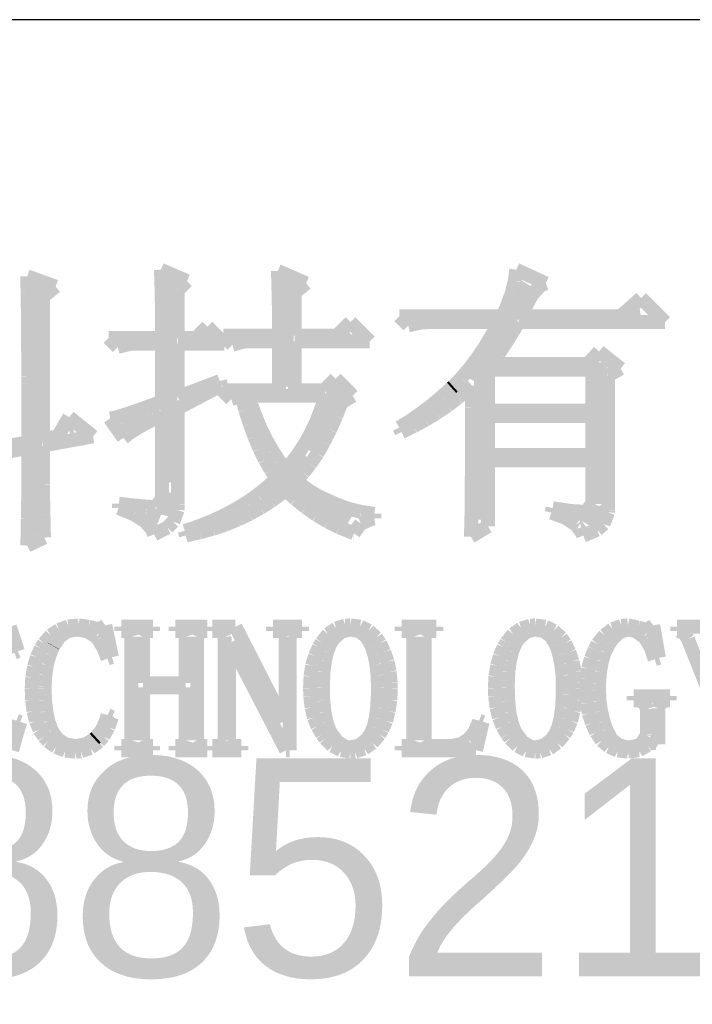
# Model space of a CAD drawing. Extents: x -59 to 351, y -56 to 231.
# Tile 25 of 28: x 333.69 to 338.63, y -47.48 to -40.25. Entities that reach past the tile are written whole.
import ezdxf

# ---------------------------------------------------------------- set-up
doc = ezdxf.new("R2010")
doc.units = 0
doc.layers.add('BG_SILKSCREEN_TOP', color=7, linetype='CONTINUOUS')

msp = doc.modelspace()

# ---------------------------------------------------------------- linework, layer by layer
at = {"layer": 'BG_SILKSCREEN_TOP'}
msp.add_lwpolyline([(346.198952, -40.25265), (293.69893, -40.25265), (293.69893, -50.752756)], dxfattribs=at)
for points, const_width in [([(334.726788, -42.087546), (334.918558, -42.170604)], 0.1016), ([(334.73009, -42.176954), (334.726788, -42.087546)], 0.1016), ([(335.5848, -42.095674), (335.79308, -42.187368)], 0.1016), ([(335.588102, -42.172636), (335.5848, -42.095674)], 0.1016), ([(337.323176, -42.168572), (337.334606, -42.087546)], 0.1016), ([(337.334606, -42.087546), (337.551268, -42.187368)], 0.1016), ([(333.746094, -42.13606), (333.954374, -42.21099)], 0.1016), ([(333.746856, -42.18178), (333.746094, -42.13606)], 0.1016), ([(334.732376, -42.27068), (334.73009, -42.176954)], 0.1016), ([(334.781398, -42.168826), (334.787494, -43.649138)], 0.127), ([(334.918558, -42.170604), (334.851756, -42.237406)], 0.1016), ([(335.58988, -42.260266), (335.588102, -42.172636)], 0.1016), ([(335.655666, -42.154856), (335.623154, -42.945304)], 0.127), ([(337.301586, -42.258234), (337.323176, -42.168572)], 0.1016), ([(333.747872, -42.237152), (333.746856, -42.18178)], 0.1016), ([(333.749396, -42.300652), (333.747872, -42.237152)], 0.1016), ([(333.815182, -42.198798), (333.782162, -44.026582)], 0.127), ([(333.954374, -42.21099), (333.86268, -42.28592)], 0.1016), ([(334.851756, -42.237406), (334.851756, -42.58818)], 0.1016), ([(335.79308, -42.187368), (335.709768, -42.253916)], 0.1016), ([(337.4263, -42.198798), (337.009994, -42.89679)], 0.127), ([(337.513676, -42.201846), (337.451192, -42.27068)], 0.1016), ([(337.551268, -42.187368), (337.513676, -42.201846)], 0.1016), ([(333.750158, -42.37355), (333.749396, -42.300652)], 0.1016), ([(333.86268, -42.28592), (333.86268, -43.328082)], 0.1016), ([(334.734154, -42.367454), (334.732376, -42.27068)], 0.1016), ([(335.592166, -42.358056), (335.58988, -42.260266)], 0.1016), ([(335.709768, -42.253916), (335.709768, -42.571416)], 0.1016), ([(337.265772, -42.356024), (337.301586, -42.258234)], 0.1016), ([(337.451192, -42.27068), (337.412584, -42.341546)], 0.1016), ([(338.10067, -42.429938), (338.250784, -42.295572)], 0.1016), ([(338.250784, -42.295572), (338.42579, -42.471594)], 0.1016), ([(333.751174, -42.454576), (333.750158, -42.37355)], 0.1016), ([(334.73517, -42.468546), (334.734154, -42.367454)], 0.1016), ([(335.593182, -42.46626), (335.592166, -42.358056)], 0.1016), ([(337.234784, -42.429938), (337.265772, -42.356024)], 0.1016), ([(337.412584, -42.341546), (337.36788, -42.429938)], 0.1016), ([(338.18449, -42.411396), (338.244688, -42.401998)], 0.127), ([(333.75219, -42.545254), (333.751174, -42.454576)], 0.1016), ([(335.593182, -42.571416), (335.593182, -42.46626)], 0.1016), ([(336.476086, -42.429938), (337.234784, -42.429938)], 0.1016), ([(336.54238, -42.496486), (336.476086, -42.429938)], 0.1016), ([(337.36788, -42.429938), (338.10067, -42.429938)], 0.1016), ([(334.73517, -42.58818), (334.73517, -42.468546)], 0.1016), ([(334.985106, -42.58818), (335.068672, -42.504868)], 0.1016), ([(335.193386, -42.629836), (335.068672, -42.504868)], 0.1016), ([(336.01787, -42.571416), (336.117692, -42.471594)], 0.1016), ([(336.090006, -42.56405), (336.111088, -42.547794)], 0.127), ([(336.117692, -42.471594), (336.25917, -42.613072)], 0.1016), ([(336.634074, -42.475658), (336.54238, -42.496486)], 0.1016), ([(336.709004, -42.471594), (336.634074, -42.475658)], 0.1016), ([(337.209892, -42.471594), (336.709004, -42.471594)], 0.1016), ([(337.154774, -42.569384), (337.209892, -42.471594)], 0.1016), ([(337.312, -42.539158), (337.260692, -42.62247)], 0.1016), ([(337.35137, -42.471594), (337.312, -42.539158)], 0.1016), ([(338.42579, -42.471594), (337.35137, -42.471594)], 0.1016), ([(333.75219, -42.645076), (333.75219, -42.545254)], 0.1016), ([(334.343756, -42.58818), (334.73517, -42.58818)], 0.1016), ([(334.410558, -42.654728), (334.343756, -42.58818)], 0.1016), ([(334.851756, -42.58818), (334.985106, -42.58818)], 0.1016), ([(335.066386, -42.580052), (335.084674, -42.573194)], 0.127), ([(335.185004, -42.571416), (335.593182, -42.571416)], 0.1016), ([(335.251552, -42.637964), (335.185004, -42.571416)], 0.1016), ([(335.709768, -42.571416), (336.01787, -42.571416)], 0.1016), ([(337.100672, -42.660062), (337.154774, -42.569384)], 0.1016), ([(333.753206, -42.75328), (333.75219, -42.645076)], 0.1016), ([(334.51038, -42.629836), (334.410558, -42.654728)], 0.1016), ([(334.73517, -42.629836), (334.51038, -42.629836)], 0.1016), ([(334.73517, -43.054524), (334.73517, -42.629836)], 0.1016), ([(334.851756, -42.629836), (334.851756, -43.02125)], 0.1016), ([(335.193386, -42.629836), (334.851756, -42.629836)], 0.1016), ([(335.3435, -42.613072), (335.251552, -42.637964)], 0.1016), ([(335.593182, -42.613072), (335.3435, -42.613072)], 0.1016), ([(335.593182, -42.971212), (335.593182, -42.613072)], 0.1016), ([(335.709768, -42.613072), (335.709768, -42.971212)], 0.1016), ([(336.25917, -42.613072), (335.709768, -42.613072)], 0.1016), ([(337.044284, -42.742104), (337.100672, -42.660062)], 0.1016), ([(337.260692, -42.62247), (337.20659, -42.702734)], 0.1016), ([(333.753206, -42.871136), (333.753206, -42.75328)], 0.1016), ([(336.98688, -42.817034), (337.044284, -42.742104)], 0.1016), ([(337.20659, -42.702734), (337.151472, -42.779696)], 0.1016), ([(337.85937, -42.779696), (337.942682, -42.688002)], 0.1016), ([(337.93938, -42.767504), (337.925664, -43.807634)], 0.127), ([(337.942682, -42.688002), (338.10067, -42.81297)], 0.1016), ([(336.929476, -42.884852), (336.98688, -42.817034)], 0.1016), ([(337.12658, -42.821352), (337.12658, -43.121072)], 0.1016), ([(337.89239, -42.821352), (337.12658, -42.821352)], 0.1016), ([(337.151472, -42.779696), (337.85937, -42.779696)], 0.1016), ([(337.89239, -43.121072), (337.89239, -42.821352)], 0.1016), ([(338.10067, -42.81297), (338.008976, -42.863008)], 0.1016), ([(333.754476, -42.996866), (333.753206, -42.871136)], 0.1016), ([(335.926176, -42.971212), (336.009488, -42.8879)], 0.1016), ([(336.009488, -42.8879), (336.134202, -43.012868)], 0.1016), ([(336.871564, -42.944034), (336.929476, -42.884852)], 0.1016), ([(337.088988, -42.887646), (337.074764, -43.923204)], 0.127), ([(338.008976, -42.863008), (338.008976, -43.853862)], 0.1016), ([(334.851756, -43.02125), (335.159858, -42.904664)], 0.1016), ([(335.168494, -42.937938), (334.851756, -43.104562)], 0.1016), ([(335.159858, -42.904664), (335.168494, -42.937938)], 0.1016), ([(335.176876, -42.971212), (335.593182, -42.971212)], 0.1016), ([(335.24317, -43.03776), (335.176876, -42.971212)], 0.1016), ([(335.709768, -42.971212), (335.926176, -42.971212)], 0.1016), ([(336.02295, -42.963846), (335.803494, -43.407584)], 0.127), ([(336.78495, -43.022266), (336.85988, -42.954448)], 0.1016), ([(336.85988, -42.954448), (336.871564, -42.944034)], 0.1016), ([(336.979768, -42.964862), (336.90687, -43.02633)], 0.1016), ([(337.009994, -42.937938), (336.979768, -42.964862)], 0.1016), ([(337.008978, -43.10126), (337.009994, -42.937938)], 0.1016), ([(333.754476, -43.352974), (333.754476, -42.996866)], 0.1016), ([(335.3181, -43.012868), (335.24317, -43.03776)], 0.1016), ([(335.346294, -43.11904), (335.3181, -43.012868)], 0.1016), ([(335.368392, -43.012868), (335.379568, -43.047158)], 0.1016), ([(335.934558, -43.012868), (335.368392, -43.012868)], 0.1016), ([(335.903062, -43.108626), (335.934558, -43.012868)], 0.1016), ([(336.134202, -43.012868), (336.051398, -43.062906)], 0.1016), ([(336.709004, -43.085766), (336.78495, -43.022266)], 0.1016), ([(336.90687, -43.02633), (336.83067, -43.08475)], 0.1016), ([(334.480154, -43.145964), (334.59166, -43.10761)], 0.1016), ([(334.59166, -43.10761), (334.73517, -43.054524)], 0.1016), ([(334.851756, -43.104562), (334.851756, -43.81246)], 0.1016), ([(335.379568, -43.047158), (335.416398, -43.149266)], 0.1016), ([(335.867756, -43.201336), (335.903062, -43.108626)], 0.1016), ([(336.051398, -43.062906), (336.01279, -43.162728)], 0.1016), ([(336.631788, -43.143932), (336.709004, -43.085766)], 0.1016), ([(336.83067, -43.08475), (336.75066, -43.138852)], 0.1016), ([(337.008978, -43.514518), (337.008978, -43.10126)], 0.1016), ([(333.970884, -43.311318), (334.054196, -43.16984)], 0.1016), ([(334.054196, -43.16984), (334.229202, -43.311318)], 0.1016), ([(334.352392, -43.179238), (334.356456, -43.179238)], 0.1016), ([(334.45196, -43.32097), (334.352392, -43.179238)], 0.1016), ([(334.356456, -43.179238), (334.402176, -43.170094)], 0.1016), ([(334.402176, -43.170094), (334.480154, -43.145964)], 0.1016), ([(334.451198, -43.234356), (334.634078, -43.151044)], 0.127), ([(334.68437, -43.179238), (334.578198, -43.235626)], 0.1016), ([(334.73517, -43.154346), (334.68437, -43.179238)], 0.1016), ([(334.73517, -43.77055), (334.73517, -43.154346)], 0.1016), ([(335.378552, -43.218862), (335.346294, -43.11904)], 0.1016), ([(335.416398, -43.149266), (335.455768, -43.245024)], 0.1016), ([(336.01279, -43.162728), (335.969102, -43.261534)], 0.1016), ([(336.554064, -43.198034), (336.631788, -43.143932)], 0.1016), ([(336.668364, -43.188636), (336.582004, -43.235626)], 0.1016), ([(336.75066, -43.138852), (336.668364, -43.188636)], 0.1016), ([(337.12658, -43.121072), (337.89239, -43.121072)], 0.1016), ([(337.12658, -43.162728), (337.12658, -43.445938)], 0.1016), ([(337.89239, -43.162728), (337.12658, -43.162728)], 0.1016), ([(337.89239, -43.445938), (337.89239, -43.162728)], 0.1016), ([(334.055466, -43.271694), (334.085692, -43.262804)], 0.127), ([(334.578198, -43.235626), (334.500982, -43.282362)], 0.1016), ([(335.413096, -43.312588), (335.378552, -43.218862)], 0.1016), ([(335.455768, -43.245024), (335.498186, -43.3324)], 0.1016), ([(335.8261, -43.288712), (335.867756, -43.201336)], 0.1016), ([(335.969102, -43.261534), (335.922874, -43.353228)], 0.1016), ([(336.476086, -43.24604), (336.554064, -43.198034)], 0.1016), ([(336.492596, -43.279314), (336.476086, -43.24604)], 0.1016), ([(336.582004, -43.235626), (336.492596, -43.279314)], 0.1016), ([(334.229202, -43.311318), (333.86268, -43.377866)], 0.1016), ([(333.86268, -43.328082), (333.970884, -43.311318)], 0.1016), ([(334.500982, -43.282362), (334.45196, -43.32097)], 0.1016), ([(335.450688, -43.401234), (335.413096, -43.312588)], 0.1016), ([(335.498186, -43.3324), (335.54416, -43.41368)], 0.1016), ([(335.779364, -43.371008), (335.8261, -43.288712)], 0.1016), ([(333.004668, -43.494452), (333.754476, -43.352974)], 0.1016), ([(333.754476, -43.39463), (333.163164, -43.511216)], 0.1016), ([(333.754476, -43.509184), (333.754476, -43.39463)], 0.1016), ([(333.86268, -43.377866), (333.86268, -43.526964)], 0.1016), ([(335.491074, -43.483276), (335.450688, -43.401234)], 0.1016), ([(335.727294, -43.450002), (335.779364, -43.371008)], 0.1016), ([(335.922874, -43.353228), (335.875376, -43.43654)], 0.1016), ([(335.796382, -43.46067), (335.57718, -43.689524), (335.5213, -43.73118)], 0.127), ([(335.54416, -43.41368), (335.592166, -43.487594)], 0.1016), ([(335.670398, -43.523916), (335.727294, -43.450002)], 0.1016), ([(335.875376, -43.43654), (335.824068, -43.51147)], 0.1016), ([(337.12658, -43.445938), (337.89239, -43.445938)], 0.1016), ([(333.753206, -43.618404), (333.754476, -43.509184)], 0.1016), ([(333.86268, -43.526964), (333.863696, -43.66641)], 0.1016), ([(335.535778, -43.559476), (335.491074, -43.483276)], 0.1016), ([(335.592166, -43.487594), (335.642966, -43.554142)], 0.1016), ([(335.642966, -43.554142), (335.670398, -43.523916)], 0.1016), ([(335.824068, -43.51147), (335.771998, -43.578018)], 0.1016), ([(337.007708, -43.62704), (337.008978, -43.514518)], 0.1016), ([(337.89239, -43.487594), (337.12658, -43.487594)], 0.1016), ([(337.12658, -43.487594), (337.12658, -43.970448)], 0.1016), ([(337.89239, -43.795696), (337.89239, -43.487594)], 0.1016), ([(333.753206, -43.722544), (333.753206, -43.618404)], 0.1016), ([(335.5086, -43.682158), (335.576672, -43.62069)], 0.1016), ([(335.576672, -43.62069), (335.535778, -43.559476)], 0.1016), ([(335.771998, -43.578018), (335.717896, -43.637454)], 0.1016), ([(333.863696, -43.66641), (333.863696, -43.784012)], 0.1016), ([(335.436972, -43.740578), (335.5086, -43.682158)], 0.1016), ([(335.665064, -43.65244), (336.119978, -43.91152)], 0.127), ([(335.717896, -43.637454), (335.73466, -43.650916)], 0.1016), ([(335.73466, -43.650916), (335.811876, -43.70705)], 0.1016), ([(337.006692, -43.726862), (337.007708, -43.62704)], 0.1016), ([(333.75219, -43.82135), (333.753206, -43.722544)], 0.1016), ([(334.765904, -43.893232), (334.802988, -43.725592)], 0.127), ([(335.360772, -43.793664), (335.436972, -43.740578)], 0.1016), ([(335.610708, -43.73118), (335.535778, -43.785282)], 0.1016), ([(335.642966, -43.704002), (335.610708, -43.73118)], 0.1016), ([(335.715102, -43.77182), (335.642966, -43.704002)], 0.1016), ([(335.811876, -43.70705), (335.895188, -43.756072)], 0.1016), ([(335.895188, -43.756072), (335.984596, -43.795696)], 0.1016), ([(337.006692, -43.814238), (337.006692, -43.726862)], 0.1016), ([(333.750158, -43.91406), (333.75219, -43.82135)], 0.1016), ([(333.863696, -43.784012), (333.865982, -43.881802)], 0.1016), ([(334.418686, -43.804078), (334.522064, -43.816524)], 0.1016), ([(334.418686, -43.837352), (334.418686, -43.804078)], 0.1016), ([(334.530192, -43.883072), (334.418686, -43.837352)], 0.1016), ([(334.522064, -43.816524), (334.622902, -43.825922)], 0.1016), ([(334.622902, -43.825922), (334.685386, -43.82897)], 0.1016), ([(334.685386, -43.82897), (334.686402, -43.82897)], 0.1016), ([(334.686402, -43.82897), (334.73517, -43.77055)], 0.1016), ([(334.851756, -43.81246), (334.849978, -43.850814)], 0.1016), ([(335.28, -43.842432), (335.360772, -43.793664)], 0.1016), ([(335.4578, -43.83532), (335.375504, -43.88104)], 0.1016), ([(335.535778, -43.785282), (335.4578, -43.83532)], 0.1016), ([(335.790794, -43.832018), (335.715102, -43.77182)], 0.1016), ([(335.868772, -43.887136), (335.790794, -43.832018)], 0.1016), ([(335.984596, -43.795696), (336.011774, -43.808142)], 0.1016), ([(336.011774, -43.808142), (336.101182, -43.841416)], 0.1016), ([(337.005676, -43.888152), (337.006692, -43.814238)], 0.1016), ([(337.59267, -43.870626), (337.601052, -43.837352)], 0.1016), ([(337.601052, -43.837352), (337.631278, -43.842432)], 0.1016), ([(337.853274, -43.861228), (337.89239, -43.795696)], 0.1016), ([(333.865982, -43.881802), (333.866998, -43.95978)], 0.1016), ([(334.611472, -43.935142), (334.530192, -43.883072)], 0.1016), ([(334.618076, -43.879262), (334.716374, -43.916346)], 0.127), ([(334.849978, -43.850814), (334.818482, -43.937174)], 0.1016), ([(335.105756, -43.930062), (335.195672, -43.888152)], 0.1016), ([(335.195672, -43.888152), (335.28, -43.842432)], 0.1016), ([(335.375504, -43.88104), (335.29016, -43.92168)], 0.1016), ([(335.951068, -43.936158), (335.868772, -43.887136)], 0.1016), ([(336.101182, -43.841416), (336.194654, -43.864276)], 0.1016), ([(336.194654, -43.864276), (336.292698, -43.879008)], 0.1016), ([(336.292698, -43.912282), (336.281268, -43.914314)], 0.1016), ([(336.292698, -43.879008), (336.292698, -43.912282)], 0.1016), ([(337.00466, -43.949874), (337.005676, -43.888152)], 0.1016), ([(337.69808, -43.909234), (337.59267, -43.870626)], 0.1016), ([(337.631278, -43.842432), (337.73745, -43.85818)], 0.1016), ([(337.773772, -43.960034), (337.69808, -43.909234)], 0.1016), ([(337.73745, -43.85818), (337.81746, -43.862244)], 0.1016), ([(337.79587, -43.918632), (337.916266, -43.890692), (337.869784, -43.96486)], 0.127), ([(337.81746, -43.862244), (337.853274, -43.861228)], 0.1016), ([(338.00796, -43.867578), (337.975702, -43.953938)], 0.1016), ([(338.008976, -43.853862), (338.00796, -43.867578)], 0.1016), ([(333.749396, -44.001436), (333.750158, -43.91406)], 0.1016), ([(333.866998, -43.95978), (333.868776, -44.016168)], 0.1016), ([(334.662272, -43.993562), (334.611472, -43.935142)], 0.1016), ([(334.774794, -43.979846), (334.677004, -44.029884)], 0.1016), ([(334.818482, -43.937174), (334.774794, -43.979846)], 0.1016), ([(334.915256, -44.000674), (335.0133, -43.9674)], 0.1016), ([(335.0133, -43.9674), (335.105756, -43.930062)], 0.1016), ([(335.200498, -43.958002), (335.107788, -43.989244)], 0.1016), ([(335.29016, -43.92168), (335.200498, -43.958002)], 0.1016), ([(336.036666, -43.97883), (335.951068, -43.936158)], 0.1016), ([(336.126074, -44.015152), (336.036666, -43.97883)], 0.1016), ([(336.193892, -43.950636), (336.142584, -44.021502)], 0.1016), ([(336.281268, -43.914314), (336.193892, -43.950636)], 0.1016), ([(337.12658, -43.970448), (337.001358, -44.046648)], 0.1016), ([(337.002374, -43.998642), (337.00466, -43.949874)], 0.1016), ([(337.82, -44.023534), (337.773772, -43.960034)], 0.1016), ([(337.975702, -43.953938), (337.92795, -43.99661)], 0.1016), ([(333.870808, -44.053506), (333.746094, -44.111926)], 0.1016), ([(333.746856, -44.082716), (333.749396, -44.001436)], 0.1016), ([(333.868776, -44.016168), (333.870808, -44.053506)], 0.1016), ([(334.677004, -44.029884), (334.662272, -43.993562)], 0.1016), ([(334.901794, -44.004738), (334.915256, -44.000674)], 0.1016), ([(334.910176, -44.038266), (334.901794, -44.004738)], 0.1016), ([(335.011268, -44.015152), (334.910176, -44.038266)], 0.1016), ([(335.107788, -43.989244), (335.011268, -44.015152)], 0.1016), ([(336.142584, -44.021502), (336.126074, -44.015152)], 0.1016), ([(336.142076, -44.021248), (336.143092, -44.021248)], 0.1016), ([(337.001358, -44.034964), (337.002374, -43.998642)], 0.1016), ([(337.001358, -44.046648), (337.001358, -44.034964)], 0.1016), ([(337.826096, -44.038266), (337.82, -44.023534)], 0.1016), ([(337.92795, -43.99661), (337.826096, -44.038266)], 0.1016), ([(333.746094, -44.111926), (333.746856, -44.082716)], 0.1016), ([(333.619348, -44.70781), (333.67853, -44.887896)], 0.1016), ([(333.97952, -44.730924), (334.047084, -44.705778)], 0.1016), ([(334.047084, -44.705778), (334.122014, -44.697396)], 0.1016), ([(334.122014, -44.697396), (334.12303, -44.697396)], 0.1016), ([(334.12303, -44.697396), (334.19796, -44.70781)], 0.1016), ([(334.19796, -44.70781), (334.26146, -44.723304)], 0.1016), ([(334.292702, -44.718224), (334.31988, -44.697396)], 0.1016), ([(334.31988, -44.697396), (334.367632, -44.930822)], 0.1016), ([(334.436466, -44.70781), (334.669638, -44.70781)], 0.1016), ([(334.436466, -44.739306), (334.436466, -44.70781)], 0.1016), ([(334.669638, -44.70781), (334.669638, -44.739306)], 0.1016), ([(334.833976, -44.70781), (335.067148, -44.70781)], 0.1016), ([(334.833976, -44.739306), (334.833976, -44.70781)], 0.1016), ([(335.067148, -44.70781), (335.067148, -44.739306)], 0.1016), ([(335.10474, -44.70781), (335.274412, -44.70781)], 0.1016), ([(335.10474, -44.739306), (335.10474, -44.70781)], 0.1016), ([(335.274412, -44.70781), (335.62925, -45.401992)], 0.1016), ([(335.550256, -44.70781), (335.7626, -44.70781)], 0.1016), ([(335.550256, -44.739306), (335.550256, -44.70781)], 0.1016), ([(335.7626, -44.70781), (335.7626, -44.739306)], 0.1016), ([(336.013552, -44.72051), (336.0801, -44.699428)], 0.1016), ([(336.0801, -44.699428), (336.117692, -44.697396)], 0.1016), ([(336.117692, -44.697396), (336.189574, -44.706794)], 0.1016), ([(336.189574, -44.706794), (336.251804, -44.73702)], 0.1016), ([(336.494374, -44.70781), (336.748374, -44.70781)], 0.1016), ([(336.494374, -44.739306), (336.494374, -44.70781)], 0.1016), ([(336.748374, -44.70781), (336.748374, -44.739306)], 0.1016), ([(337.370928, -44.72051), (337.437476, -44.699428)], 0.1016), ([(337.437476, -44.699428), (337.475068, -44.697396)], 0.1016), ([(337.475068, -44.697396), (337.546696, -44.706794)], 0.1016), ([(337.546696, -44.706794), (337.60918, -44.73702)], 0.1016), ([(338.041234, -44.725336), (338.10575, -44.701714)], 0.1016), ([(338.10575, -44.701714), (338.153756, -44.697396)], 0.1016), ([(338.153756, -44.697396), (338.228686, -44.71289)], 0.1016), ([(338.313014, -44.718224), (338.339938, -44.697396)], 0.1016), ([(338.339938, -44.697396), (338.381848, -44.935902)], 0.1016), ([(338.514944, -44.70781), (338.75345, -44.70781)], 0.1016), ([(338.514944, -44.739306), (338.514944, -44.70781)], 0.1016), ([(333.86903, -44.829476), (333.920084, -44.77131)], 0.1016), ([(333.920084, -44.77131), (333.97952, -44.730924)], 0.1016), ([(334.039972, -44.7421), (333.983584, -44.781724)], 0.1016), ([(334.107536, -44.728638), (334.039972, -44.7421)], 0.1016), ([(334.114648, -44.728638), (334.107536, -44.728638)], 0.1016), ([(334.191864, -44.743116), (334.114648, -44.728638)], 0.1016), ([(334.251046, -44.781724), (334.191864, -44.743116)], 0.1016), ([(334.26146, -44.723304), (334.292702, -44.718224)], 0.1016), ([(334.457294, -44.739306), (334.436466, -44.739306)], 0.1016), ([(334.499966, -44.74972), (334.457294, -44.739306)], 0.1016), ([(334.51038, -44.781724), (334.499966, -44.74972)], 0.1016), ([(334.611472, -44.74972), (334.595724, -44.781724)], 0.1016), ([(334.64881, -44.739306), (334.611472, -44.74972)], 0.1016), ([(334.669638, -44.739306), (334.64881, -44.739306)], 0.1016), ([(334.856074, -44.739306), (334.833976, -44.739306)], 0.1016), ([(334.897476, -44.74972), (334.856074, -44.739306)], 0.1016), ([(334.90789, -44.781724), (334.897476, -44.74972)], 0.1016), ([(335.008982, -44.74972), (334.993234, -44.781724)], 0.1016), ([(335.046574, -44.739306), (335.008982, -44.74972)], 0.1016), ([(335.067148, -44.739306), (335.046574, -44.739306)], 0.1016), ([(335.142332, -44.739306), (335.10474, -44.739306)], 0.1016), ([(335.183734, -44.74972), (335.142332, -44.739306)], 0.1016), ([(335.195418, -44.781724), (335.183734, -44.74972)], 0.1016), ([(335.592928, -44.739306), (335.550256, -44.739306)], 0.1016), ([(335.62925, -44.74972), (335.592928, -44.739306)], 0.1016), ([(335.640934, -44.781724), (335.62925, -44.74972)], 0.1016), ([(335.68767, -44.74972), (335.672176, -44.781724)], 0.1016), ([(335.719928, -44.739306), (335.68767, -44.74972)], 0.1016), ([(335.7626, -44.739306), (335.719928, -44.739306)], 0.1016), ([(335.905348, -44.824396), (335.955132, -44.761912)], 0.1016), ([(335.955132, -44.761912), (336.013552, -44.72051)], 0.1016), ([(336.053176, -44.744132), (335.997804, -44.791122)], 0.1016), ([(336.117692, -44.728638), (336.053176, -44.744132)], 0.1016), ([(336.17789, -44.739306), (336.117692, -44.728638)], 0.1016), ([(336.233262, -44.778422), (336.17789, -44.739306)], 0.1016), ([(336.271616, -44.845224), (336.233262, -44.778422)], 0.1016), ([(336.251804, -44.73702), (336.30616, -44.78782)], 0.1016), ([(336.525616, -44.739306), (336.494374, -44.739306)], 0.1016), ([(336.568288, -44.74972), (336.525616, -44.739306)], 0.1016), ([(336.578702, -44.781724), (336.568288, -44.74972)], 0.1016), ([(336.679794, -44.74972), (336.664046, -44.781724)], 0.1016), ([(336.712052, -44.739306), (336.679794, -44.74972)], 0.1016), ([(336.748374, -44.739306), (336.712052, -44.739306)], 0.1016), ([(337.26247, -44.824396), (337.312508, -44.761912)], 0.1016), ([(337.312508, -44.761912), (337.370928, -44.72051)], 0.1016), ([(337.410298, -44.744132), (337.35518, -44.791122)], 0.1016), ([(337.475068, -44.728638), (337.410298, -44.744132)], 0.1016), ([(337.535266, -44.739306), (337.475068, -44.728638)], 0.1016), ([(337.590384, -44.778422), (337.535266, -44.739306)], 0.1016), ([(337.627976, -44.845224), (337.590384, -44.778422)], 0.1016), ([(337.60918, -44.73702), (337.663282, -44.78782)], 0.1016), ([(337.930998, -44.83481), (337.983068, -44.770294)], 0.1016), ([(337.983068, -44.770294), (338.041234, -44.725336)], 0.1016), ([(338.094574, -44.745402), (338.040218, -44.796202)], 0.1016), ([(338.153756, -44.728638), (338.094574, -44.745402)], 0.1016), ([(338.20989, -44.739306), (338.153756, -44.728638)], 0.1016), ([(338.270342, -44.781724), (338.20989, -44.739306)], 0.1016), ([(338.228686, -44.71289), (338.281772, -44.728638)], 0.1016), ([(338.281772, -44.728638), (338.313014, -44.718224)], 0.1016), ([(338.525358, -44.739306), (338.514944, -44.739306)], 0.1016), ([(338.56803, -44.755816), (338.525358, -44.739306)], 0.1016), ([(338.593938, -44.797218), (338.56803, -44.755816)], 0.1016), ([(333.651606, -44.89831), (333.607918, -44.827698)], 0.1016), ([(333.84617, -44.866306), (333.86903, -44.829476)], 0.1016), ([(333.937864, -44.850304), (333.910686, -44.91482)], 0.1016), ([(333.93888, -44.848526), (333.937864, -44.850304)], 0.1016), ([(333.983584, -44.781724), (333.93888, -44.848526)], 0.1016), ([(334.266794, -44.80052), (334.251046, -44.781724)], 0.1016), ([(334.305148, -44.863004), (334.266794, -44.80052)], 0.1016), ([(334.51038, -45.540422), (334.51038, -44.781724)], 0.1016), ([(334.595724, -44.781724), (334.595724, -45.121322)], 0.1016), ([(334.90789, -45.121322), (334.90789, -44.781724)], 0.1016), ([(334.993234, -44.781724), (334.993234, -45.540422)], 0.1016), ([(335.195418, -45.540422), (335.195418, -44.781724)], 0.1016), ([(335.237074, -44.824396), (335.22666, -44.824396)], 0.1016), ([(335.22666, -44.824396), (335.22666, -45.540422)], 0.1016), ([(335.646014, -45.614336), (335.237074, -44.824396)], 0.1016), ([(335.640934, -45.401992), (335.640934, -44.781724)], 0.1016), ([(335.672176, -44.781724), (335.672176, -45.614336)], 0.1016), ([(335.885536, -44.857924), (335.905348, -44.824396)], 0.1016), ([(335.968848, -44.83481), (335.94675, -44.891198)], 0.1016), ([(335.997804, -44.791122), (335.968848, -44.83481)], 0.1016), ([(336.272632, -44.849288), (336.271616, -44.845224)], 0.1016), ([(336.29346, -44.912026), (336.272632, -44.849288)], 0.1016), ([(336.30616, -44.78782), (336.335116, -44.829476)], 0.1016), ([(336.335116, -44.829476), (336.366358, -44.893992)], 0.1016), ([(336.578702, -45.540422), (336.578702, -44.781724)], 0.1016), ([(336.664046, -44.781724), (336.664046, -45.540422)], 0.1016), ([(337.241642, -44.857924), (337.26247, -44.824396)], 0.1016), ([(337.32597, -44.83481), (337.304126, -44.891198)], 0.1016), ([(337.35518, -44.791122), (337.32597, -44.83481)], 0.1016), ([(337.630008, -44.849288), (337.627976, -44.845224)], 0.1016), ([(337.64982, -44.912026), (337.630008, -44.849288)], 0.1016), ([(337.663282, -44.78782), (337.692492, -44.829476)], 0.1016), ([(337.692492, -44.829476), (337.723734, -44.893992)], 0.1016), ([(337.91017, -44.875196), (337.930998, -44.83481)], 0.1016), ([(338.011262, -44.83989), (337.984084, -44.895008)], 0.1016), ([(338.040218, -44.796202), (338.011262, -44.83989)], 0.1016), ([(338.286852, -44.80052), (338.270342, -44.781724)], 0.1016), ([(338.321396, -44.860718), (338.286852, -44.80052)], 0.1016), ([(338.779358, -45.264578), (338.593938, -44.797218)], 0.1016), ([(333.67853, -44.887896), (333.651606, -44.89831)], 0.1016), ([(333.81696, -44.930822), (333.84617, -44.866306)], 0.1016), ([(333.910686, -44.91482), (333.890874, -44.986702)], 0.1016), ([(334.335374, -44.940982), (334.305148, -44.863004)], 0.1016), ([(335.836514, -44.993306), (335.857342, -44.922186)], 0.1016), ([(335.857342, -44.922186), (335.885536, -44.857924)], 0.1016), ([(335.94675, -44.891198), (335.931256, -44.958508)], 0.1016), ([(336.308192, -44.983908), (336.29346, -44.912026)], 0.1016), ([(336.366358, -44.893992), (336.390234, -44.962826)], 0.1016), ([(337.19389, -44.993306), (337.213702, -44.922186)], 0.1016), ([(337.213702, -44.922186), (337.241642, -44.857924)], 0.1016), ([(337.304126, -44.891198), (337.287616, -44.958508)], 0.1016), ([(337.664298, -44.983908), (337.64982, -44.912026)], 0.1016), ([(337.723734, -44.893992), (337.74761, -44.962826)], 0.1016), ([(337.881976, -44.941998), (337.91017, -44.875196)], 0.1016), ([(337.984084, -44.895008), (337.963256, -44.960794)], 0.1016), ([(338.350352, -44.946316), (338.321396, -44.860718)], 0.1016), ([(333.796132, -45.00118), (333.81696, -44.930822)], 0.1016), ([(333.890874, -44.986702), (333.879444, -45.063918)], 0.1016), ([(334.367632, -44.930822), (334.335374, -44.940982)], 0.1016), ([(335.825084, -45.0723), (335.836514, -44.993306)], 0.1016), ([(335.931256, -44.958508), (335.920842, -45.03801)], 0.1016), ([(336.316574, -45.063918), (336.308192, -44.983908)], 0.1016), ([(336.390234, -44.962826), (336.405982, -45.03801)], 0.1016), ([(337.181444, -45.0723), (337.19389, -44.993306)], 0.1016), ([(337.287616, -44.958508), (337.277202, -45.03801)], 0.1016), ([(337.673696, -45.063918), (337.664298, -44.983908)], 0.1016), ([(337.74761, -44.962826), (337.763358, -45.03801)], 0.1016), ([(337.862164, -45.014896), (337.881976, -44.941998)], 0.1016), ([(337.963256, -44.960794), (337.949794, -45.036994)], 0.1016), ([(338.381848, -44.935902), (338.350352, -44.946316)], 0.1016), ([(333.78267, -45.079412), (333.796132, -45.00118)], 0.1016), ([(333.879444, -45.063918), (333.874364, -45.146976)], 0.1016), ([(335.920842, -45.03801), (335.916778, -45.129196)], 0.1016), ([(336.319622, -45.153326), (336.316574, -45.063918)], 0.1016), ([(336.405982, -45.03801), (336.413348, -45.11802)], 0.1016), ([(337.277202, -45.03801), (337.272884, -45.129196)], 0.1016), ([(337.675728, -45.153326), (337.673696, -45.063918)], 0.1016), ([(337.763358, -45.03801), (337.77047, -45.11802)], 0.1016), ([(337.850734, -45.092112), (337.862164, -45.014896)], 0.1016), ([(337.949794, -45.036994), (337.942428, -45.124116)], 0.1016), ([(333.778606, -45.163994), (333.78267, -45.079412)], 0.1016), ([(334.595724, -45.121322), (334.90789, -45.121322)], 0.1016), ([(335.82102, -45.158406), (335.825084, -45.0723)], 0.1016), ([(335.916778, -45.129196), (335.915762, -45.153326)], 0.1016), ([(336.413348, -45.11802), (336.414364, -45.158406)], 0.1016), ([(337.177126, -45.158406), (337.181444, -45.0723)], 0.1016), ([(337.272884, -45.129196), (337.272884, -45.153326)], 0.1016), ([(337.77047, -45.11802), (337.77174, -45.158406)], 0.1016), ([(337.84667, -45.174408), (337.850734, -45.092112)], 0.1016), ([(337.942428, -45.124116), (337.942428, -45.174408)], 0.1016), ([(333.781654, -45.244004), (333.778606, -45.163994)], 0.1016), ([(333.874364, -45.146976), (333.874364, -45.158406)], 0.1016), ([(333.874364, -45.158406), (333.877412, -45.248322)], 0.1016), ([(334.90789, -45.153326), (334.595724, -45.153326)], 0.1016), ([(334.595724, -45.153326), (334.595724, -45.540422)], 0.1016), ([(334.90789, -45.540422), (334.90789, -45.153326)], 0.1016), ([(335.823052, -45.219112), (335.82102, -45.158406)], 0.1016), ([(335.915762, -45.153326), (335.91881, -45.251116)], 0.1016), ([(336.313272, -45.301408), (336.318606, -45.207428)], 0.1016), ([(336.318606, -45.207428), (336.319622, -45.153326)], 0.1016), ([(336.414364, -45.158406), (336.411062, -45.247306)], 0.1016), ([(337.179412, -45.219112), (337.177126, -45.158406)], 0.1016), ([(337.272884, -45.153326), (337.276186, -45.251116)], 0.1016), ([(337.670648, -45.301408), (337.675728, -45.207428)], 0.1016), ([(337.675728, -45.207428), (337.675728, -45.153326)], 0.1016), ([(337.77174, -45.158406), (337.767422, -45.247306)], 0.1016), ([(337.84667, -45.188632), (337.84667, -45.174408)], 0.1016), ([(337.85175, -45.26788), (337.84667, -45.188632)], 0.1016), ([(337.942428, -45.174408), (337.945476, -45.251116)], 0.1016), ([(333.792068, -45.327316), (333.781654, -45.244004)], 0.1016), ([(333.877412, -45.248322), (333.88681, -45.328078)], 0.1016), ([(335.83245, -45.300138), (335.823052, -45.219112)], 0.1016), ([(335.91881, -45.251116), (335.928208, -45.335698)], 0.1016), ([(336.411062, -45.247306), (336.398616, -45.327316)], 0.1016), ([(337.189826, -45.300138), (337.179412, -45.219112)], 0.1016), ([(337.276186, -45.251116), (337.284568, -45.335698)], 0.1016), ([(337.767422, -45.247306), (337.755992, -45.327316)], 0.1016), ([(337.866482, -45.34281), (337.85175, -45.26788)], 0.1016), ([(337.945476, -45.251116), (337.95716, -45.327316)], 0.1016), ([(338.196428, -45.249084), (338.196428, -45.216826)], 0.1016), ([(338.196428, -45.216826), (338.461858, -45.216826)], 0.1016), ([(338.228686, -45.249084), (338.196428, -45.249084)], 0.1016), ([(338.275676, -45.264578), (338.228686, -45.249084)], 0.1016), ([(338.292186, -45.312584), (338.275676, -45.264578)], 0.1016), ([(338.393278, -45.264578), (338.376514, -45.307504)], 0.1016), ([(338.434934, -45.249084), (338.393278, -45.264578)], 0.1016), ([(338.461858, -45.249084), (338.434934, -45.249084)], 0.1016), ([(338.461858, -45.216826), (338.461858, -45.249084)], 0.1016), ([(333.809848, -45.400214), (333.792068, -45.327316)], 0.1016), ([(333.88681, -45.328078), (333.901288, -45.400214)], 0.1016), ([(334.325976, -45.391578), (334.335374, -45.35551)], 0.1016), ([(334.335374, -45.35551), (334.367632, -45.371004)], 0.1016), ([(335.849976, -45.374306), (335.83245, -45.300138)], 0.1016), ([(335.928208, -45.335698), (335.942686, -45.40631)], 0.1016), ([(336.302858, -45.379132), (336.313272, -45.301408)], 0.1016), ([(336.398616, -45.327316), (336.380074, -45.399198)], 0.1016), ([(337.207352, -45.374306), (337.189826, -45.300138)], 0.1016), ([(337.284568, -45.335698), (337.299046, -45.40631)], 0.1016), ([(337.659218, -45.379132), (337.670648, -45.301408)], 0.1016), ([(337.755992, -45.327316), (337.73618, -45.399198)], 0.1016), ([(337.889342, -45.414438), (337.866482, -45.34281)], 0.1016), ([(337.95716, -45.327316), (337.974686, -45.401992)], 0.1016), ([(338.292186, -45.498004), (338.292186, -45.312584)], 0.1016), ([(338.376514, -45.307504), (338.376514, -45.571918)], 0.1016), ([(333.627476, -45.484288), (333.663036, -45.410628)], 0.1016), ([(333.694278, -45.407326), (333.635858, -45.614336)], 0.1016), ([(333.663036, -45.410628), (333.6671, -45.396912)], 0.1016), ([(333.6671, -45.396912), (333.694278, -45.407326)], 0.1016), ([(333.835756, -45.462698), (333.809848, -45.400214)], 0.1016), ([(333.901288, -45.400214), (333.923132, -45.462698)], 0.1016), ([(334.296004, -45.461428), (334.325976, -45.391578)], 0.1016), ([(334.367632, -45.371004), (334.341724, -45.446696)], 0.1016), ([(335.62925, -45.401992), (335.640934, -45.401992)], 0.1016), ([(335.876138, -45.439584), (335.849976, -45.374306)], 0.1016), ([(335.942686, -45.40631), (335.962498, -45.464476)], 0.1016), ([(336.287364, -45.443902), (336.302858, -45.379132)], 0.1016), ([(336.380074, -45.399198), (336.35188, -45.461428)], 0.1016), ([(337.02625, -45.483526), (337.058762, -45.408596)], 0.1016), ([(337.087718, -45.407326), (337.039966, -45.614336)], 0.1016), ([(337.058762, -45.408596), (337.06181, -45.396912)], 0.1016), ([(337.06181, -45.396912), (337.087718, -45.407326)], 0.1016), ([(337.233514, -45.439584), (337.207352, -45.374306)], 0.1016), ([(337.299046, -45.40631), (337.319874, -45.464476)], 0.1016), ([(337.64347, -45.443902), (337.659218, -45.379132)], 0.1016), ([(337.73618, -45.399198), (337.709256, -45.461428)], 0.1016), ([(337.920584, -45.48251), (337.889342, -45.414438)], 0.1016), ([(337.974686, -45.401992), (337.994498, -45.460412)], 0.1016), ([(333.86903, -45.513498), (333.835756, -45.462698)], 0.1016), ([(333.923132, -45.462698), (333.92745, -45.472096)], 0.1016), ([(333.92745, -45.472096), (333.970122, -45.53331)], 0.1016), ([(334.251046, -45.519594), (334.296004, -45.461428)], 0.1016), ([(334.341724, -45.446696), (334.305148, -45.512482)], 0.1016), ([(335.910428, -45.498004), (335.876138, -45.439584)], 0.1016), ([(335.932272, -45.527214), (335.910428, -45.498004)], 0.1016), ([(335.962498, -45.464476), (335.973928, -45.487336)], 0.1016), ([(335.973928, -45.487336), (336.023966, -45.553884)], 0.1016), ([(336.239358, -45.532294), (336.266536, -45.492924)], 0.1016), ([(336.266536, -45.492924), (336.287364, -45.443902)], 0.1016), ([(336.330036, -45.498004), (336.277966, -45.560234)], 0.1016), ([(336.35188, -45.461428), (336.330036, -45.498004)], 0.1016), ([(336.981546, -45.535596), (337.02625, -45.483526)], 0.1016), ([(337.267804, -45.498004), (337.233514, -45.439584)], 0.1016), ([(337.288632, -45.527214), (337.267804, -45.498004)], 0.1016), ([(337.319874, -45.464476), (337.331304, -45.487336)], 0.1016), ([(337.331304, -45.487336), (337.381342, -45.553884)], 0.1016), ([(337.596734, -45.532294), (337.622642, -45.492924)], 0.1016), ([(337.622642, -45.492924), (337.64347, -45.443902)], 0.1016), ([(337.687158, -45.498004), (337.634326, -45.560234)], 0.1016), ([(337.709256, -45.461428), (337.687158, -45.498004)], 0.1016), ([(337.961224, -45.542708), (337.920584, -45.48251)], 0.1016), ([(337.994498, -45.460412), (338.032852, -45.532294)], 0.1016), ([(338.29117, -45.505116), (338.292186, -45.498004)], 0.1016), ([(333.899256, -45.547788), (333.86903, -45.513498)], 0.1016), ([(333.957676, -45.590714), (333.899256, -45.547788)], 0.1016), ([(333.970122, -45.53331), (334.028288, -45.570902)], 0.1016), ([(334.028288, -45.570902), (334.101186, -45.583094)], 0.1016), ([(334.102202, -45.583094), (334.177132, -45.569632)], 0.1016), ([(334.177132, -45.569632), (334.2386, -45.531024)], 0.1016), ([(334.271874, -45.550836), (334.209644, -45.597826)], 0.1016), ([(334.2386, -45.531024), (334.251046, -45.519594)], 0.1016), ([(334.305148, -45.512482), (334.271874, -45.550836)], 0.1016), ([(334.46339, -45.583094), (334.499966, -45.571918)], 0.1016), ([(334.499966, -45.571918), (334.51038, -45.540422)], 0.1016), ([(334.595724, -45.540422), (334.611472, -45.571918)], 0.1016), ([(334.611472, -45.571918), (334.643476, -45.583094)], 0.1016), ([(334.861154, -45.583094), (334.897476, -45.571918)], 0.1016), ([(334.897476, -45.571918), (334.90789, -45.540422)], 0.1016), ([(334.993234, -45.540422), (335.008982, -45.571918)], 0.1016), ([(335.008982, -45.571918), (335.04124, -45.583094)], 0.1016), ([(335.147412, -45.583094), (335.183734, -45.571918)], 0.1016), ([(335.183734, -45.571918), (335.195418, -45.540422)], 0.1016), ([(335.22666, -45.540422), (335.242154, -45.571918)], 0.1016), ([(335.242154, -45.571918), (335.274412, -45.583094)], 0.1016), ([(335.98739, -45.582078), (335.932272, -45.527214)], 0.1016), ([(336.023966, -45.553884), (336.082132, -45.588428)], 0.1016), ([(336.183224, -45.578014), (336.239358, -45.532294)], 0.1016), ([(336.277966, -45.560234), (336.21853, -45.60189)], 0.1016), ([(336.53095, -45.583094), (336.568288, -45.571918)], 0.1016), ([(336.568288, -45.571918), (336.578702, -45.540422)], 0.1016), ([(336.664046, -45.540422), (336.679794, -45.571918)], 0.1016), ([(336.679794, -45.571918), (336.712052, -45.583094)], 0.1016), ([(336.854546, -45.583094), (336.929476, -45.568616)], 0.1016), ([(336.929476, -45.568616), (336.981546, -45.535596)], 0.1016), ([(337.344766, -45.582078), (337.288632, -45.527214)], 0.1016), ([(337.381342, -45.553884), (337.439508, -45.588428)], 0.1016), ([(337.5406, -45.578014), (337.596734, -45.532294)], 0.1016), ([(337.634326, -45.560234), (337.57489, -45.60189)], 0.1016), ([(338.01431, -45.588428), (337.961224, -45.542708)], 0.1016), ([(338.032852, -45.532294), (338.083906, -45.575982)], 0.1016), ([(338.235036, -45.578014), (338.254848, -45.566584)], 0.1016), ([(338.254848, -45.566584), (338.29117, -45.505116)], 0.1016), ([(338.318348, -45.561504), (338.297266, -45.578014)], 0.1016), ([(338.360766, -45.561504), (338.318348, -45.561504)], 0.1016), ([(338.376514, -45.571918), (338.360766, -45.561504)], 0.1016), ([(334.02524, -45.616622), (333.957676, -45.590714)], 0.1016), ([(334.102202, -45.625004), (334.02524, -45.616622)], 0.1016), ([(334.101186, -45.583094), (334.102202, -45.583094)], 0.1016), ([(334.14081, -45.621702), (334.102202, -45.625004)], 0.1016), ([(334.209644, -45.597826), (334.14081, -45.621702)], 0.1016), ([(334.436466, -45.614336), (334.436466, -45.583094)], 0.1016), ([(334.436466, -45.583094), (334.46339, -45.583094)], 0.1016), ([(334.669638, -45.614336), (334.436466, -45.614336)], 0.1016), ([(334.643476, -45.583094), (334.669638, -45.583094)], 0.1016), ([(334.669638, -45.583094), (334.669638, -45.614336)], 0.1016), ([(334.833976, -45.614336), (334.833976, -45.583094)], 0.1016), ([(334.833976, -45.583094), (334.861154, -45.583094)], 0.1016), ([(335.067148, -45.614336), (334.833976, -45.614336)], 0.1016), ([(335.04124, -45.583094), (335.067148, -45.583094)], 0.1016), ([(335.067148, -45.583094), (335.067148, -45.614336)], 0.1016), ([(335.10474, -45.614336), (335.10474, -45.583094)], 0.1016), ([(335.10474, -45.583094), (335.147412, -45.583094)], 0.1016), ([(335.317084, -45.614336), (335.10474, -45.614336)], 0.1016), ([(335.274412, -45.583094), (335.317084, -45.583094)], 0.1016), ([(335.317084, -45.583094), (335.317084, -45.614336)], 0.1016), ([(335.672176, -45.614336), (335.646014, -45.614336)], 0.1016), ([(336.048858, -45.614336), (335.98739, -45.582078)], 0.1016), ([(336.117692, -45.625004), (336.048858, -45.614336)], 0.1016), ([(336.082132, -45.588428), (336.117692, -45.593508)], 0.1016), ([(336.116168, -45.624496), (336.12201, -45.624496)], 0.1016), ([(336.117692, -45.593508), (336.183224, -45.578014)], 0.1016), ([(336.151982, -45.622718), (336.117692, -45.625004)], 0.1016), ([(336.21853, -45.60189), (336.151982, -45.622718)], 0.1016), ([(336.494374, -45.614336), (336.494374, -45.583094)], 0.1016), ([(336.494374, -45.583094), (336.53095, -45.583094)], 0.1016), ([(337.039966, -45.614336), (336.494374, -45.614336)], 0.1016), ([(336.712052, -45.583094), (336.854546, -45.583094)], 0.1016), ([(337.406234, -45.614336), (337.344766, -45.582078)], 0.1016), ([(337.475068, -45.625004), (337.406234, -45.614336)], 0.1016), ([(337.439508, -45.588428), (337.475068, -45.593508)], 0.1016), ([(337.473544, -45.624496), (337.479386, -45.624496)], 0.1016), ([(337.475068, -45.593508), (337.5406, -45.578014)], 0.1016), ([(337.509358, -45.622718), (337.475068, -45.625004)], 0.1016), ([(337.57489, -45.60189), (337.509358, -45.622718)], 0.1016), ([(338.078826, -45.616622), (338.01431, -45.588428)], 0.1016), ([(338.153756, -45.625004), (338.078826, -45.616622)], 0.1016), ([(338.083906, -45.575982), (338.149438, -45.593508)], 0.1016), ([(338.149438, -45.593508), (338.158836, -45.593508)], 0.1016), ([(338.158074, -45.625004), (338.153756, -45.625004)], 0.1016), ([(338.233766, -45.614336), (338.158074, -45.625004)], 0.1016), ([(338.158836, -45.593508), (338.235036, -45.578014)], 0.1016), ([(338.297266, -45.578014), (338.233766, -45.614336)], 0.1016)]:
    msp.add_lwpolyline(points, dxfattribs=dict(at, const_width=const_width))

# ---------------------------------------------------------------- texts
msp.add_text('86-755-88852189', height=1.6002, dxfattribs=at).set_placement((324.304914, -47.272702))

doc.saveas('drawing.dxf')
